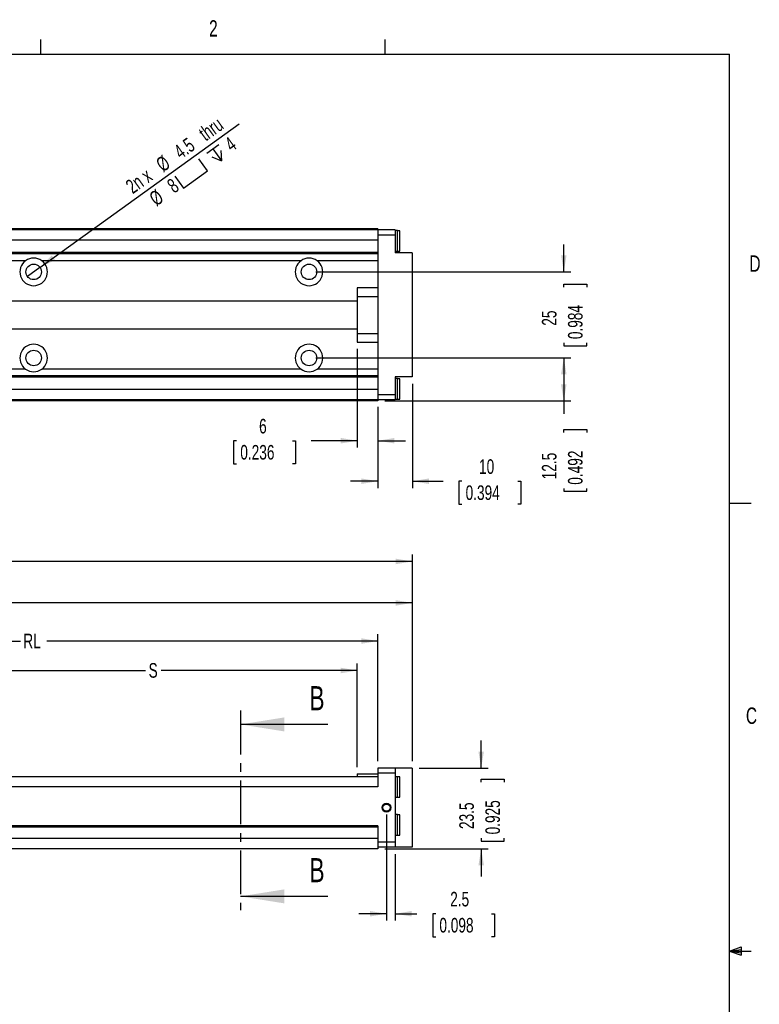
# Paper-space layout 'Layout1' of a CAD drawing. Extents: x 11 to 421, y 5 to 275.
# Tile 8 of 8: x 313 to 420, y 132 to 275. Entities that reach past the tile are written whole.
import ezdxf
from ezdxf.enums import TextEntityAlignment as Align

# ---------------------------------------------------------------- set-up
doc = ezdxf.new("R2010")
doc.units = 0
doc.linetypes.add('CENTER', pattern=[10.16, 6.35, -1.27, 1.27, -1.27])
doc.layers.get('0').update_dxf_attribs({"linetype": 'CONTINUOUS'})
doc.dimstyles.new('SLDDIMSTYLE0', dxfattribs={"dimtxt": 2.116667, "dimasz": 2.4, "dimexe": 0, "dimexo": 0.0625, "dimgap": 0.529167, "dimtad": 0, "dimlfac": 2, "dimrnd": 1e-09, "dimzin": 12, "dimsah": 1, "dimcen": 0.09, "dimazin": 3, "dimtfac": 1, "dimtofl": 0, "dimtmove": 0, "dimatfit": 3})
doc.dimstyles.new('SLDDIMSTYLE1', dxfattribs={"dimtxt": 2.116667, "dimasz": 2.4, "dimexe": 0, "dimexo": 0.0625, "dimgap": 0.529167, "dimtad": 0, "dimlfac": 2, "dimrnd": 1e-09, "dimzin": 12, "dimsah": 1, "dimcen": 0.09, "dimazin": 3, "dimtfac": 1, "dimtmove": 0, "dimatfit": 3})
doc.dimstyles.new('SLDDIMSTYLE3', dxfattribs={"dimtxt": 2.116667, "dimasz": 2.4, "dimexe": 0, "dimexo": 0.0625, "dimgap": 0.529167, "dimtad": 1, "dimlfac": 2, "dimrnd": 1e-09, "dimzin": 12, "dimblk1": 'NONE', "dimsah": 1, "dimcen": 0, "dimazin": 3, "dimtfac": 1, "dimtmove": 0, "dimatfit": 3})

# ---------------------------------------------------------------- blocks, each defined once
blk = doc.blocks.new('_D_52')
at = {"color": 7, "linetype": 'CONTINUOUS'}
for p, q in [((366.16, 159.87), (366.16, 144.45)), ((367.41, 154.12), (367.41, 144.45)), ((366.16, 145.45), (362.16, 145.45)), ((367.41, 145.45), (370.56, 145.45)), ((373.31, 145.45), (372.88, 145.45)), ((372.88, 145.45), (372.88, 142.09)), ((381.41, 145.45), (381.84, 145.45)), ((381.84, 145.45), (381.84, 142.09)), ((372.88, 142.09), (373.31, 142.09)), ((381.84, 142.09), (381.41, 142.09))]:
    blk.add_line(p, q, dxfattribs=at)
for points in [[(366.16, 145.45), (363.76, 145.85), (363.76, 145.05)], [(367.41, 145.45), (369.81, 145.05), (369.81, 145.85)]]:
    blk.add_solid(points, dxfattribs=at)
at = {"color": 7, "linetype": 'CONTINUOUS', "width": 0.7}
for s, p in [('2.5', (375.41, 145.88, 26.16)), ('0.098', (373.84, 142.09, 26.16))]:
    blk.add_text(s, height=2.117, dxfattribs=at).set_placement(p, align=Align.BOTTOM_LEFT)
blk = doc.blocks.new('_D_53')
at = {"color": 7, "linetype": 'CONTINUOUS'}
for p, q in [((379.91, 166.62), (379.91, 170.62)), ((370.91, 166.62), (380.91, 166.62)), ((379.91, 164.55), (379.91, 164.98)), ((379.91, 164.98), (383.27, 164.98)), ((383.27, 164.98), (383.27, 164.55)), ((379.91, 156.44), (379.91, 156.01)), ((379.91, 156.01), (383.27, 156.01)), ((383.27, 156.01), (383.27, 156.44)), ((365.91, 154.87), (380.91, 154.87)), ((379.91, 154.87), (379.91, 150.87))]:
    blk.add_line(p, q, dxfattribs=at)
for points in [[(379.91, 166.62), (380.31, 169.02), (379.51, 169.02)], [(379.91, 154.87), (379.51, 152.47), (380.31, 152.47)]]:
    blk.add_solid(points, dxfattribs=at)
at = {"color": 7, "linetype": 'CONTINUOUS', "width": 0.7}
for s, p in [('0.925', (383.27, 156.98, 26.16)), ('23.5', (379.48, 157.76, 26.16))]:
    blk.add_text(s, height=2.117, rotation=90, dxfattribs=at).set_placement(p, align=Align.BOTTOM_LEFT)
blk = doc.blocks.new('_D_54')
at = {"color": 7, "linetype": 'CONTINUOUS'}
for p, q in [((194.26, 179.87), (194.26, 197.63)), ((369.91, 167.62), (369.91, 197.63)), ((194.26, 196.63), (281, 196.63)), ((369.91, 196.63), (283.16, 196.63))]:
    blk.add_line(p, q, dxfattribs=at)
for points in [[(194.26, 196.63), (196.66, 196.23), (196.66, 197.03)], [(369.91, 196.63), (367.51, 197.03), (367.51, 196.23)]]:
    blk.add_solid(points, dxfattribs=at)
at = {"color": 7, "linetype": 'CONTINUOUS', "width": 0.7}
blk.add_text('L', height=2.12, dxfattribs=at).set_placement((281.43, 194.95, 26.16), align=Align.BOTTOM_LEFT)
blk = doc.blocks.new('_D_55')
at = {"color": 7, "linetype": 'CONTINUOUS'}
for p, q in [((234.91, 175.12), (234.91, 191.61)), ((234.91, 190.61), (300.28, 190.61)), ((369.91, 190.61), (304.53, 190.61)), ((369.91, 167.62), (369.91, 191.61))]:
    blk.add_line(p, q, dxfattribs=at)
for points in [[(234.91, 190.61), (237.31, 190.21), (237.31, 191.01)], [(369.91, 190.61), (367.51, 191.01), (367.51, 190.21)]]:
    blk.add_solid(points, dxfattribs=at)
at = {"color": 7, "linetype": 'CONTINUOUS', "width": 0.7}
blk.add_text('AL', height=2.117, dxfattribs=at).set_placement((300.71, 188.93, 26.16), align=Align.BOTTOM_LEFT)
blk = doc.blocks.new('_D_56')
at = {"color": 7, "linetype": 'CONTINUOUS'}
for p, q in [((264.91, 173.87), (264.91, 186.07)), ((364.91, 167.62), (364.91, 186.07)), ((264.91, 185.07), (312.97, 185.07)), ((364.91, 185.07), (316.84, 185.07))]:
    blk.add_line(p, q, dxfattribs=at)
for points in [[(264.91, 185.07), (267.31, 184.67), (267.31, 185.47)], [(364.91, 185.07), (362.51, 185.47), (362.51, 184.67)]]:
    blk.add_solid(points, dxfattribs=at)
at = {"color": 7, "linetype": 'CONTINUOUS', "width": 0.7}
blk.add_text('RL', height=2.117, dxfattribs=at).set_placement((313.4, 183.39, 26.16), align=Align.BOTTOM_LEFT)
blk = doc.blocks.new('_D_57')
at = {"color": 7, "linetype": 'CONTINUOUS'}
for p, q in [((302.71, 168.42), (302.71, 181.79)), ((361.91, 166.77), (361.91, 181.79)), ((302.71, 180.79), (331.17, 180.79)), ((361.91, 180.79), (333.44, 180.79))]:
    blk.add_line(p, q, dxfattribs=at)
for points in [[(302.71, 180.79), (305.11, 180.39), (305.11, 181.19)], [(361.91, 180.79), (359.51, 181.19), (359.51, 180.39)]]:
    blk.add_solid(points, dxfattribs=at)
at = {"color": 7, "linetype": 'CONTINUOUS', "width": 0.7}
blk.add_text('S', height=2.12, dxfattribs=at).set_placement((331.6, 179.11, 26.16), align=Align.BOTTOM_LEFT)
blk = doc.blocks.new('SW_SYMBOL_HOLE_SPOT')
at = {"color": 0, "linetype": 'CONTINUOUS'}
for p, q in [((0, 875), (0, 75)), ((1600, 75), (1600, 875)), ((0, 75), (1600, 75))]:
    blk.add_line(p, q, dxfattribs=at)
blk = doc.blocks.new('SW_SYMBOL_HOLE_DEPTH')
at = {"color": 0, "linetype": 'CONTINUOUS'}
for p, q in [((0, 875), (800, 875)), ((100, 555), (400, 75)), ((400, 875), (400, 75)), ((700, 555), (400, 75))]:
    blk.add_line(p, q, dxfattribs=at)
blk = doc.blocks.new('_D_71')
at = {"color": 7, "linetype": 'CONTINUOUS'}
for q in [(344.76, 260.22), (313.99, 238.04)]:
    blk.add_line((315.82, 239.35), q, dxfattribs=at)
blk.add_solid([(315.82, 239.35), (318, 240.43), (317.53, 241.08)], dxfattribs=at)
at = {"color": 7, "linetype": 'CONTINUOUS', "xscale": 0.0027037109, "yscale": 0.0027037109, "zscale": 0.0027037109, "rotation": 35.793093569}
for name, p in [('SW_SYMBOL_HOLE_DEPTH', (341.42, 254.03)), ('SW_SYMBOL_HOLE_SPOT', (336.78, 250.69))]:
    blk.add_blockref(name, p, dxfattribs=at)
at = {"color": 7, "linetype": 'CONTINUOUS', "width": 0.7}
for s, height, p in [(' thru', 2.117, (339.82, 256.77, -38.73)), ('4.5', 2.117, (336.65, 254.48, -38.73)), ('4', 2.12, (344.04, 255.56, -38.73)), ('%%c', 2.117, (334.06, 252.61, -38.73)), ('2n x', 2.117, (329.66, 249.44, -38.73)), ('8', 2.12, (335.68, 249.53, -38.73)), ('%%c', 2.117, (333.09, 247.66, -38.73))]:
    blk.add_text(s, height=height, rotation=35.7931, dxfattribs=at).set_placement(p, align=Align.BOTTOM_LEFT)
blk = doc.blocks.new('_NONE')
blk = doc.blocks.new('_D_72')
at = {"color": 7, "linetype": 'CONTINUOUS'}
for p, q in [((361.91, 227.5), (361.91, 213.17)), ((364.91, 219.1), (364.91, 213.17)), ((344.38, 214.17), (343.95, 214.17)), ((343.95, 214.17), (343.95, 210.8)), ((352.49, 214.17), (352.92, 214.17)), ((352.92, 214.17), (352.92, 210.8)), ((361.91, 214.17), (355.23, 214.17)), ((364.91, 214.17), (368.91, 214.17)), ((343.95, 210.8), (344.38, 210.8)), ((352.92, 210.8), (352.49, 210.8))]:
    blk.add_line(p, q, dxfattribs=at)
for points in [[(361.91, 214.17), (359.51, 214.57), (359.51, 213.77)], [(364.91, 214.17), (367.31, 213.77), (367.31, 214.57)]]:
    blk.add_solid(points, dxfattribs=at)
at = {"color": 7, "linetype": 'CONTINUOUS', "width": 0.7}
for s, height, p in [('6', 2.12, (347.65, 214.59, -38.73)), ('0.236', 2.117, (344.92, 210.8, -38.73))]:
    blk.add_text(s, height=height, dxfattribs=at).set_placement(p, align=Align.BOTTOM_LEFT)
blk = doc.blocks.new('_D_73')
at = {"color": 7, "linetype": 'CONTINUOUS'}
for p, q in [((369.91, 222.45), (369.91, 207.29)), ((364.91, 219.1), (364.91, 207.29)), ((364.91, 208.29), (360.91, 208.29)), ((369.91, 208.29), (374.37, 208.29)), ((377.11, 208.29), (376.68, 208.29)), ((376.68, 208.29), (376.68, 204.93)), ((385.22, 208.29), (385.65, 208.29)), ((385.65, 208.29), (385.65, 204.93)), ((376.68, 204.93), (377.11, 204.93)), ((385.65, 204.93), (385.22, 204.93))]:
    blk.add_line(p, q, dxfattribs=at)
for points in [[(364.91, 208.29), (362.51, 208.69), (362.51, 207.89)], [(369.91, 208.29), (372.31, 207.89), (372.31, 208.69)]]:
    blk.add_solid(points, dxfattribs=at)
at = {"color": 7, "linetype": 'CONTINUOUS', "width": 0.7}
for s, p in [('10', (379.6, 208.72, -38.73)), ('0.394', (377.65, 204.93, -38.73))]:
    blk.add_text(s, height=2.117, dxfattribs=at).set_placement(p, align=Align.BOTTOM_LEFT)
blk = doc.blocks.new('_D_74')
at = {"color": 7, "linetype": 'CONTINUOUS'}
for p, q in [((391.91, 238.7), (391.91, 242.7)), ((355.91, 238.7), (392.91, 238.7)), ((391.91, 236.5), (391.91, 236.93)), ((391.91, 236.93), (395.27, 236.93)), ((395.27, 236.93), (395.27, 236.5)), ((391.91, 228.39), (391.91, 227.96)), ((391.91, 227.96), (395.27, 227.96)), ((395.27, 227.96), (395.27, 228.39)), ((355.91, 226.2), (392.91, 226.2)), ((391.91, 226.2), (391.91, 222.2))]:
    blk.add_line(p, q, dxfattribs=at)
for points in [[(391.91, 238.7), (392.31, 241.1), (391.51, 241.1)], [(391.91, 226.2), (391.51, 223.8), (392.31, 223.8)]]:
    blk.add_solid(points, dxfattribs=at)
at = {"color": 7, "linetype": 'CONTINUOUS', "width": 0.7}
for s, p in [('0.984', (395.27, 228.93, -38.73)), ('25', (391.48, 230.88, -38.73))]:
    blk.add_text(s, height=2.117, rotation=90, dxfattribs=at).set_placement(p, align=Align.BOTTOM_LEFT)
blk = doc.blocks.new('_D_75')
at = {"color": 7, "linetype": 'CONTINUOUS'}
for p, q in [((355.91, 226.2), (392.91, 226.2)), ((391.91, 226.2), (391.91, 219.95)), ((365.91, 219.95), (392.91, 219.95)), ((391.91, 219.95), (391.91, 218.1)), ((391.91, 215.36), (391.91, 215.78)), ((391.91, 215.78), (395.27, 215.78)), ((395.27, 215.78), (395.27, 215.36)), ((391.91, 207.25), (391.91, 206.82)), ((391.91, 206.82), (395.27, 206.82)), ((395.27, 206.82), (395.27, 207.25))]:
    blk.add_line(p, q, dxfattribs=at)
for points in [[(391.91, 226.2), (391.51, 223.8), (392.31, 223.8)], [(391.91, 219.95), (392.31, 222.35), (391.51, 222.35)]]:
    blk.add_solid(points, dxfattribs=at)
at = {"color": 7, "linetype": 'CONTINUOUS', "width": 0.7}
for s, p in [('12.5', (391.48, 208.57, -38.73)), ('0.492', (395.27, 207.78, -38.73))]:
    blk.add_text(s, height=2.117, rotation=90, dxfattribs=at).set_placement(p, align=Align.BOTTOM_LEFT)

psp = doc.layouts.get("Layout1")

# ---------------------------------------------------------------- linework, layer by layer
at = {"color": 7, "linetype": 'CONTINUOUS'}
for p, q in [((315.9379, 270.3087), (315.9379, 272.4626)), ((365.9442, 270.3087), (365.9442, 272.4626)), ((15.9068, 270.3087), (415.9568, 270.3087)), ((415.9568, 9.9587), (415.9568, 270.3087)), ((364.906, 244.9459), (264.906, 244.9459)), ((364.906, 244.7959), (264.906, 244.7959)), ((364.906, 244.9459), (364.906, 244.7959)), ((364.906, 244.7959), (364.906, 244.0459)), ((367.406, 244.7959), (364.906, 244.7959)), ((367.406, 244.7959), (367.406, 244.0459)), ((367.756, 244.6959), (367.406, 244.6959)), ((367.756, 241.6959), (367.756, 244.6959)), ((368.106, 244.6709), (367.756, 244.6709)), ((368.106, 241.7209), (368.106, 244.6709)), ((364.906, 243.2959), (264.906, 243.2959)), ((367.406, 244.0459), (364.906, 244.0459)), ((364.906, 244.0459), (364.906, 220.8459)), ((367.406, 244.0459), (367.406, 241.4459)), ((364.906, 241.4959), (302.006, 241.4959)), ((364.906, 241.3209), (302.006, 241.3209)), ((353.7401, 240.3209), (316.0719, 240.3209)), ((364.906, 240.3209), (356.0719, 240.3209)), ((367.406, 241.6959), (367.756, 241.6959)), ((369.906, 241.4459), (367.406, 241.4459)), ((367.756, 241.7209), (368.106, 241.7209)), ((369.906, 241.4459), (369.906, 223.4459)), ((364.906, 236.3959), (361.906, 236.3959)), ((361.906, 236.3959), (361.906, 235.1278)), ((361.906, 235.1278), (364.906, 235.1278)), ((361.906, 235.1278), (361.906, 229.7641)), ((361.906, 234.4459), (302.706, 234.4459)), ((302.706, 230.4459), (361.906, 230.4459)), ((361.906, 229.7641), (364.906, 229.7641)), ((361.906, 229.7641), (361.906, 228.4959)), ((361.906, 228.4959), (364.906, 228.4959)), ((364.906, 223.5709), (302.006, 223.5709)), ((364.906, 223.3959), (302.006, 223.3959)), ((353.7401, 224.5709), (316.0719, 224.5709)), ((364.906, 224.5709), (356.0719, 224.5709)), ((369.906, 223.4459), (367.406, 223.4459)), ((367.406, 223.4459), (367.406, 220.8459)), ((367.756, 223.1959), (367.406, 223.1959)), ((367.756, 220.1959), (367.756, 223.1959)), ((368.106, 223.1709), (367.756, 223.1709)), ((368.106, 220.2209), (368.106, 223.1709)), ((364.906, 221.5959), (264.906, 221.5959)), ((367.406, 220.8459), (364.906, 220.8459)), ((364.906, 220.8459), (364.906, 220.0959)), ((367.406, 220.8459), (367.406, 220.0959)), ((364.906, 220.0959), (264.906, 220.0959)), ((364.906, 219.9459), (264.906, 219.9459)), ((367.406, 220.0959), (364.906, 220.0959)), ((364.906, 220.0959), (364.906, 219.9459)), ((367.406, 220.1959), (367.756, 220.1959)), ((367.756, 220.2209), (368.106, 220.2209)), ((415.9568, 205.1124), (419.1318, 205.1124)), ((357.6521, 172.9557), (344.9521, 172.9557)), ((367.406, 166.6152), (364.906, 166.6152)), ((364.906, 166.6152), (364.906, 165.8652)), ((367.406, 166.6152), (367.406, 165.8652)), ((369.906, 166.6152), (367.406, 166.6152)), ((369.906, 166.6152), (369.906, 155.1152)), ((364.906, 165.3652), (264.906, 165.3652)), ((361.906, 165.7652), (364.906, 165.7652)), ((361.906, 165.7652), (361.906, 165.3652)), ((364.906, 165.8652), (364.906, 163.8652)), ((367.406, 165.8652), (364.906, 165.8652)), ((367.406, 165.8652), (367.406, 155.8652)), ((367.756, 165.3652), (367.406, 165.3652)), ((367.756, 163.8652), (367.756, 165.3652)), ((368.106, 165.3402), (367.756, 165.3402)), ((368.106, 163.8652), (368.106, 165.3402)), ((364.906, 163.8652), (264.906, 163.8652)), ((367.756, 162.3652), (367.756, 163.8652)), ((368.106, 162.3902), (368.106, 163.8652)), ((367.406, 162.3652), (367.756, 162.3652)), ((367.756, 162.3902), (368.106, 162.3902)), ((367.756, 159.8652), (367.406, 159.8652)), ((367.756, 158.3652), (367.756, 159.8652)), ((368.106, 159.8402), (367.756, 159.8402)), ((368.106, 158.3652), (368.106, 159.8402)), ((364.906, 158.2402), (264.906, 158.2402)), ((364.906, 158.0111), (264.906, 158.0111)), ((364.906, 158.2402), (364.906, 158.0111)), ((364.906, 158.0111), (364.906, 156.3652)), ((367.756, 156.8652), (367.756, 158.3652)), ((368.106, 156.8902), (368.106, 158.3652)), ((364.906, 156.3652), (264.906, 156.3652)), ((364.906, 156.3652), (364.906, 154.8652)), ((367.406, 156.8652), (367.756, 156.8652)), ((367.756, 156.8902), (368.106, 156.8902)), ((364.906, 154.8652), (264.906, 154.8652)), ((367.406, 155.8652), (364.906, 155.8652)), ((367.406, 155.1152), (364.906, 155.1152)), ((367.406, 155.8652), (367.406, 155.1152)), ((369.906, 155.1152), (367.406, 155.1152)), ((357.6521, 147.9749), (344.9521, 147.9749)), ((415.9568, 140.0249), (417.6632, 140.6348)), ((415.9568, 140.0249), (417.6632, 140.2545)), ((417.6632, 140.6348), (417.6632, 139.4514)), ((415.9568, 140.0249), (419.1318, 140.0249)), ((415.9568, 140.0249), (417.6632, 139.4514)), ((415.9568, 140.0249), (417.6632, 139.7631))]:
    psp.add_line(p, q, dxfattribs=at)
at = {"color": 8, "linetype": 'CONTINUOUS'}
for p, q in [((313.7401, 240.3209), (302.706, 240.3209)), ((364.906, 241.3108), (303.106, 241.3108)), ((313.7401, 224.5709), (302.706, 224.5709)), ((364.906, 223.5811), (303.106, 223.5811))]:
    psp.add_line(p, q, dxfattribs=at)
at = {"color": 7, "linetype": 'CENTER'}
psp.add_line((344.9521, 174.9557), (344.9521, 145.9749), dxfattribs=at)
at = {"color": 7, "linetype": 'CONTINUOUS'}
for centre, radius in [((314.906, 238.6959), 1.125), ((354.906, 238.6959), 1.125), ((314.906, 226.1959), 1.125), ((354.906, 226.1959), 1.125), ((366.156, 160.8652), 0.65), ((366.156, 160.8652), 0.5283)]:
    psp.add_circle(centre, radius, dxfattribs=at)
for centre, start, end in [((314.906, 238.6959), 125.659088, 54.340912), ((314.906, 238.6959), 54.340912, 125.659088), ((354.906, 238.6959), 125.659088, 54.340912), ((354.906, 238.6959), 54.340912, 125.659088), ((314.906, 226.1959), 305.659088, 234.340912), ((354.906, 226.1959), 305.659088, 234.340912), ((314.906, 226.1959), 234.340912, 305.659088), ((354.906, 226.1959), 234.340912, 305.659088)]:
    psp.add_arc(centre, 2, start, end, dxfattribs=at)
for points in [[(344.9521, 172.9557), (351.3021, 171.9397), (351.3021, 173.9717)], [(344.9521, 147.9749), (351.3021, 146.9589), (351.3021, 148.9909)]]:
    psp.add_solid(points, dxfattribs=at)

# ---------------------------------------------------------------- texts
at = {"color": 7, "linetype": 'CONTINUOUS', "width": 0.7}
for s, p in [('2', (340.3853, 272.1699)), ('D', (418.8794, 238.0018)), ('C', (418.368, 172.3194))]:
    psp.add_text(s, height=2.3813, dxfattribs=at).set_placement(p, align=Align.BOTTOM_LEFT)
for p in [(354.9731, 178.5156), (354.9731, 153.5348)]:
    psp.add_text('B', height=3.5, dxfattribs=at).set_placement(p, align=Align.TOP_LEFT)

# ---------------------------------------------------------------- dimensions: what is measured, and where the dimension line sits
at = {"color": 7, "linetype": 'CONTINUOUS'}
dim = psp.add_diameter_dim_2p(p1=(313.9935, 238.038), p2=(315.8185, 239.3539), text='2n x<> thru', dimstyle='SLDDIMSTYLE3', dxfattribs=at)
dim.commit()
dim.dimension.update_dxf_attribs({"geometry": '_D_71', "text_midpoint": (337.2363, 254.797), "dimtype": 163})
for base, p1, p2, dimstyle, picture, middle in [((391.906, 238.6959), (354.906, 226.1959), (354.906, 238.6959), 'SLDDIMSTYLE1', '_D_74', (391.906, 232.4459)), ((391.906, 219.9459), (354.906, 226.1959), (364.906, 219.9459), 'SLDDIMSTYLE0', '_D_75', (391.906, 211.3013)), ((379.906, 154.8652), (369.906, 166.6152), (364.906, 154.8652), 'SLDDIMSTYLE1', '_D_53', (379.906, 160.4954))]:
    dim = psp.add_linear_dim(base=base, p1=p1, p2=p2, angle=90, dimstyle=dimstyle, dxfattribs=at)
    dim.commit()
    dim.dimension.update_dxf_attribs({"geometry": picture, "text_midpoint": middle, "dimtype": 160})
for base, p1, p2, picture, middle in [((364.906, 214.1658), (361.906, 228.4959), (364.906, 220.0959), '_D_72', (348.4338, 214.1658)), ((369.906, 208.2931), (364.906, 220.0959), (369.906, 223.4459), '_D_73', (381.1687, 208.2931)), ((367.406, 145.4501), (366.156, 160.8652), (367.406, 155.1152), '_D_52', (377.3597, 145.4501))]:
    dim = psp.add_linear_dim(base=base, p1=p1, p2=p2, dimstyle='SLDDIMSTYLE1', dxfattribs=at)
    dim.commit()
    dim.dimension.update_dxf_attribs({"geometry": picture, "text_midpoint": middle, "dimtype": 160})
for base, p1, p2, text, picture, middle in [((369.906, 196.627), (194.256, 178.8652), (369.906, 166.6152), 'L', '_D_54', (282.081, 196.627)), ((369.906, 190.6106), (234.906, 174.1152), (369.906, 166.6152), 'AL', '_D_55', (302.406, 190.6106)), ((364.906, 185.0692), (264.906, 172.8652), (364.906, 166.6152), 'RL', '_D_56', (314.906, 185.0692)), ((361.906, 180.7944), (302.706, 167.4152), (361.906, 165.7652), 'S', '_D_57', (332.306, 180.7944))]:
    dim = psp.add_linear_dim(base=base, p1=p1, p2=p2, text=text, dimstyle='SLDDIMSTYLE0', dxfattribs=at)
    dim.commit()
    dim.dimension.update_dxf_attribs({"geometry": picture, "text_midpoint": middle, "dimtype": 160})

doc.saveas('drawing.dxf')
